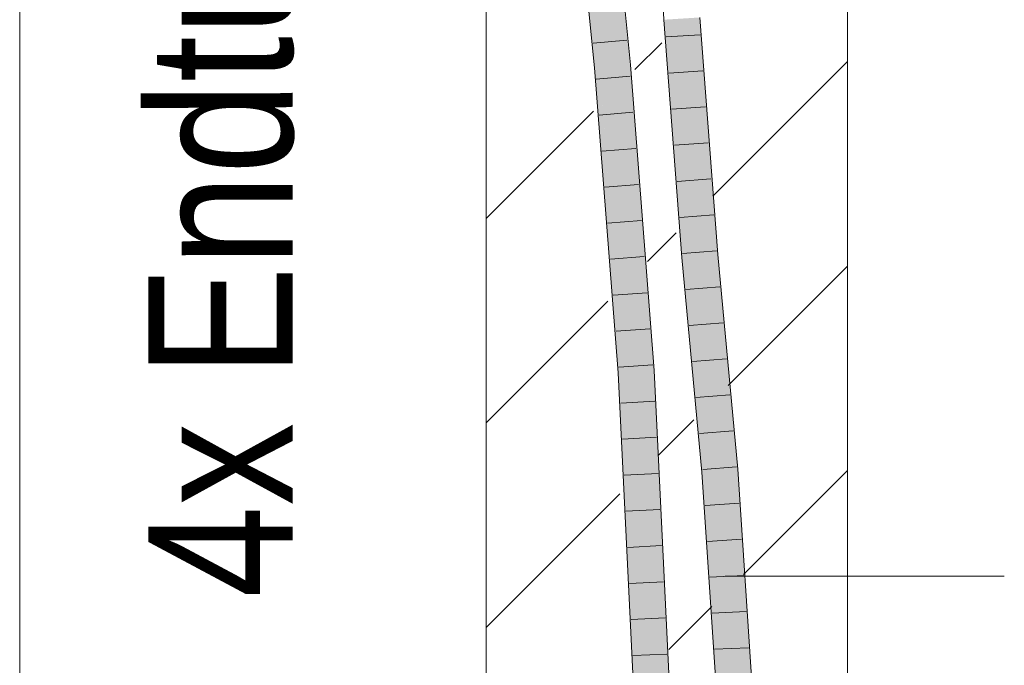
# Model space of a CAD drawing. Extents: x -620 to 3480, y 62 to 1112.
# Tile 241 of 256: x 263.99 to 270.8, y 777.4 to 781.87. Entities that reach past the tile are written whole.
import ezdxf
from ezdxf.lldxf.tags import DXFTag

# ---------------------------------------------------------------- set-up
doc = ezdxf.new("R2010")
doc.units = 0
doc.layers.get('0').update_dxf_attribs({"lineweight": 13})
for name, color, linetype, lineweight, true_color in [('E_Detail_Beschriftung', 7, 'Continuous', 13, 0x009900), ('E_Detail_Wandschraffur', 7, 'Continuous', 5, 0xc0c0c0), ('E_Leerrohr 25-A06GA2TQ8I', 7, 'Continuous', 9, 0xff8000), ('E_Leerrohr 25-Shading', 7, 'Continuous', 9, 0xff8000)]:
    doc.layers.add(name, color=color, linetype=linetype, lineweight=lineweight, true_color=true_color)
doc.layers.add('E_Detail_Linie_Text_Bem', color=7, linetype='Continuous', lineweight=13)
doc.styles.get("Standard").update_dxf_attribs({"font": 'ARIALN.TTF'})
tags = doc.linetypes.add('fein_strichliert', pattern=[4, 1, -2, 1]).pattern_tags.tags
tags[8:9] = [DXFTag(74, 4), DXFTag(75, 0), DXFTag(340, '0'), DXFTag(46, 0.0), DXFTag(50, 0.0), DXFTag(44, 0.0), DXFTag(45, 0.0)]
tags[6:7] = [DXFTag(74, 4), DXFTag(75, 0), DXFTag(340, '0'), DXFTag(46, 0.0), DXFTag(50, 0.0), DXFTag(44, 0.0), DXFTag(45, 0.0)]
tags[4:5] = [DXFTag(74, 4), DXFTag(75, 0), DXFTag(340, '0'), DXFTag(46, 0.0), DXFTag(50, 0.0), DXFTag(44, 0.0), DXFTag(45, 0.0)]
tags = doc.linetypes.add('fein_strichliert-A06GA2TT8I', pattern=[4, 1, -2, 1]).pattern_tags.tags
tags[8:9] = [DXFTag(74, 4), DXFTag(75, 0), DXFTag(340, '0'), DXFTag(46, 0.0), DXFTag(50, 0.0), DXFTag(44, 0.0), DXFTag(45, 0.0)]
tags[6:7] = [DXFTag(74, 4), DXFTag(75, 0), DXFTag(340, '0'), DXFTag(46, 0.0), DXFTag(50, 0.0), DXFTag(44, 0.0), DXFTag(45, 0.0)]
tags[4:5] = [DXFTag(74, 4), DXFTag(75, 0), DXFTag(340, '0'), DXFTag(46, 0.0), DXFTag(50, 0.0), DXFTag(44, 0.0), DXFTag(45, 0.0)]

# ---------------------------------------------------------------- blocks, each defined once
blk = doc.blocks.new('Shading-A06GA2BD8I', base_point=(267.5467, 773.509))
at = {"layer": 'E_Leerrohr 25-Shading', "color": 34, "true_color": 0xb05800}
for points in [[(267.9623, 781.5364), (267.9987, 781.5396), (267.7798, 783.432), (267.8162, 783.4355)], [(268.1749, 781.5549), (268.2113, 781.558), (267.9922, 783.4523), (268.0286, 783.4557)], [(268.479, 781.8713), (268.4425, 781.8691), (268.6039, 780.2283), (268.5674, 780.2253)], [(268.6613, 781.8826), (268.6555, 781.8822), (268.7801, 780.2432)], [(268.8166, 780.2463), (268.692, 781.8845), (268.7801, 780.2432), (268.6613, 781.8826)], [(267.9987, 781.5396), (267.9623, 781.5364), (268.0159, 781.3099)], [(268.0163, 781.304), (268.0159, 781.3099), (267.9807, 781.3008), (267.9623, 781.5364)], [(267.9987, 781.5396), (268.0159, 781.3099), (268.0172, 781.3046)], [(268.1749, 781.5549), (268.1932, 781.321), (268.2113, 781.558), (268.2296, 781.3242)], [(268.1932, 781.321), (268.3405, 779.44), (268.2296, 781.3242), (268.3771, 779.4423)], [(268.1563, 779.4285), (268.0163, 781.304), (268.1276, 779.4268), (267.9807, 781.3008)], [(268.0172, 781.3046), (268.0159, 781.3099), (268.158, 779.4286), (268.1563, 779.4285)], [(268.158, 779.4286), (268.1641, 779.429), (268.0172, 781.3046)], [(268.6039, 780.2283), (268.5674, 780.2253), (268.7426, 778.744), (268.7061, 778.741)], [(268.8166, 780.2463), (268.7801, 780.2432), (268.9553, 778.7609), (268.9188, 778.758)], [(268.1563, 779.4285), (268.1276, 779.4268), (268.2496, 776.9921), (268.2449, 776.9918)], [(268.158, 779.4286), (268.1563, 779.4285), (268.2522, 776.9921), (268.2496, 776.9921)], [(268.158, 779.4286), (268.2522, 776.9921), (268.1641, 779.429), (268.2664, 776.9927)], [(268.2664, 776.9927), (268.2815, 776.9933), (268.1641, 779.429)], [(268.4582, 777.0006), (268.4948, 777.0021), (268.3405, 779.44), (268.3771, 779.4423)], [(268.7426, 778.744), (268.7061, 778.741), (268.8341, 777.2325), (268.806, 777.2318)], [(268.8426, 777.2328), (268.7426, 778.744), (268.8341, 777.2325)], [(268.9553, 778.7609), (268.9188, 778.758), (269.0559, 777.2383), (269.0193, 777.2373)]]:
    blk.add_solid(points, dxfattribs=at)
at = {"layer": 'E_Leerrohr 25-Shading', "color": 30, "true_color": 0xf57b00}
for points in [[(267.9987, 781.5396), (268.0868, 781.5472), (267.8162, 783.4355), (267.9042, 783.4438)], [(267.9922, 783.4523), (268.0056, 782.3904), (268.1704, 781.5544), (268.0868, 781.5472)], [(267.9922, 783.4523), (268.1704, 781.5544), (268.1749, 781.5549)], [(268.692, 780.2358), (268.5531, 781.8759), (268.6039, 780.2283), (268.479, 781.8713)], [(268.692, 780.2358), (268.5673, 781.8768), (268.5531, 781.8759)], [(268.6555, 781.8822), (268.5673, 781.8768), (268.7801, 780.2432), (268.692, 780.2358)], [(267.9987, 781.5396), (268.0172, 781.3046), (268.0868, 781.5472), (268.1052, 781.3124)], [(268.1704, 781.5544), (268.0868, 781.5472), (268.1932, 781.321), (268.3405, 779.44)], [(268.3405, 779.44), (268.0868, 781.5472), (268.2712, 779.4357)], [(268.0868, 781.5472), (268.1052, 781.3124), (268.2712, 779.4357), (268.2672, 779.4354)], [(268.1749, 781.5549), (268.1704, 781.5544), (268.1932, 781.321)], [(268.0172, 781.3046), (268.1641, 779.429), (268.1052, 781.3124), (268.2523, 779.4345)], [(268.1052, 781.3124), (268.2523, 779.4345), (268.2672, 779.4354)], [(268.692, 780.2358), (268.6039, 780.2283), (268.8307, 778.751), (268.7426, 778.744)], [(268.7801, 780.2432), (268.692, 780.2358), (268.9188, 778.758), (268.8307, 778.751)], [(268.2815, 776.9933), (268.3698, 776.997), (268.1641, 779.429), (268.2523, 779.4345)], [(268.2672, 779.4354), (268.2523, 779.4345), (268.4407, 776.9999), (268.4065, 776.9985)], [(268.2523, 779.4345), (268.3698, 776.997), (268.4065, 776.9985)], [(268.2672, 779.4354), (268.4407, 776.9999), (268.2712, 779.4357), (268.447, 777.0002)], [(268.447, 777.0002), (268.4582, 777.0006), (268.2712, 779.4357), (268.3405, 779.44)], [(268.8307, 778.751), (268.7426, 778.744), (268.931, 777.235), (268.8426, 777.2328)], [(268.9188, 778.758), (268.8307, 778.751), (269.0193, 777.2373), (268.931, 777.235)]]:
    blk.add_solid(points, dxfattribs=at)
blk = doc.blocks.new('Referenz-A06GA2TU8I')
at = {"layer": 'E_Detail_Linie_Text_Bem', "linetype": 'fein_strichliert-A06GA2TT8I', "ltscale": 0.65}
blk.add_line((263.9855, 772.4574), (263.9855, 825.3366), dxfattribs=at)
at = {"layer": 'E_Detail_Linie_Text_Bem', "linetype": 'Continuous', "ltscale": 0.13}
for p, q in [((269.7139, 813.2654), (269.7139, 773.2654)), ((267.2139, 773.2654), (267.2139, 801.2654))]:
    blk.add_line(p, q, dxfattribs=at)
at = {"layer": 'E_Detail_Linie_Text_Bem', "color": 0, "linetype": 'Continuous', "ltscale": 0.13}
blk.add_line((268.8671, 778.0205), (270.7991, 778.0205), dxfattribs=at)
at = {"layer": 'E_Detail_Wandschraffur', "linetype": 'ByBlock', "ltscale": 0.13}
for p, q in [((268.2432, 781.5236), (268.4289, 781.7092)), ((267.2139, 780.4943), (267.956, 781.2364)), ((268.888, 779.3399), (269.7139, 780.1658)), ((268.4035, 778.8554), (268.6511, 779.103)), ((267.2139, 777.6658), (268.1389, 778.5908))]:
    blk.add_line(p, q, dxfattribs=at)
at = {"layer": 'E_Detail_Wandschraffur', "linetype": 'fein_strichliert', "ltscale": 0.13}
for p, q in [((268.782, 780.6481), (269.7139, 781.5801)), ((268.3305, 780.1966), (268.5279, 780.3941)), ((267.2139, 779.0801), (268.0557, 779.9218)), ((268.994, 778.0317), (269.7139, 778.7516)), ((268.4765, 777.5142), (268.7743, 777.812))]:
    blk.add_line(p, q, dxfattribs=at)
at = {"layer": 'E_Leerrohr 25-A06GA2TQ8I', "linetype": 'Continuous', "ltscale": 0.13}
for p, q in [((267.9623, 781.5364), (267.7798, 783.432)), ((268.2113, 781.558), (268.0286, 783.4557)), ((268.3762, 783.3302), (268.4425, 781.8691)), ((268.4425, 781.8691), (268.5674, 780.2253)), ((268.692, 781.8844), (268.8166, 780.2463)), ((268.1875, 781.7275), (267.9534, 781.707)), ((268.4591, 781.7497), (268.6936, 781.7645)), ((268.1276, 779.4267), (267.9623, 781.5364)), ((268.3771, 779.4423), (268.2113, 781.558)), ((268.4781, 781.5), (268.7125, 781.5157)), ((268.2101, 781.4783), (267.9759, 781.4582)), ((268.497, 781.2503), (268.7315, 781.2668)), ((268.2296, 781.2288), (267.9954, 781.2093)), ((268.2492, 780.9792), (268.0149, 780.9604)), ((268.516, 781.0006), (268.7504, 781.0179)), ((268.535, 780.751), (268.7693, 780.769)), ((268.2687, 780.7296), (268.0344, 780.7115)), ((268.554, 780.5013), (268.7882, 780.5201)), ((268.2883, 780.48), (268.0539, 780.4626)), ((268.3078, 780.2305), (268.0734, 780.2137)), ((268.5674, 780.2253), (268.7061, 778.741)), ((268.573, 780.2516), (268.8071, 780.2713)), ((268.8166, 780.2463), (268.9553, 778.7609)), ((268.5958, 780.0027), (268.83, 780.0223)), ((268.3274, 779.9809), (268.0929, 779.9648)), ((268.619, 779.7539), (268.8532, 779.7733)), ((268.3469, 779.7313), (268.1124, 779.7159)), ((268.3665, 779.4817), (268.1319, 779.4671)), ((268.6423, 779.505), (268.8765, 779.5242)), ((268.2449, 776.9918), (268.1276, 779.4267)), ((268.4947, 777.0021), (268.3771, 779.4423)), ((268.6655, 779.2562), (268.8997, 779.2752)), ((268.3797, 779.2318), (268.1452, 779.2177)), ((268.6887, 779.0074), (268.923, 779.0262)), ((268.3918, 778.9819), (268.1572, 778.9682)), ((268.4038, 778.7319), (268.1692, 778.7188)), ((268.7061, 778.741), (268.806, 777.2318)), ((268.712, 778.7586), (268.9462, 778.7772)), ((268.9553, 778.7609), (269.0559, 777.2383)), ((268.7289, 778.5101), (268.9633, 778.5268)), ((268.4159, 778.482), (268.1812, 778.4693)), ((268.7453, 778.2617), (268.9799, 778.2763)), ((268.4279, 778.232), (268.1933, 778.2199)), ((268.44, 777.982), (268.2053, 777.9704)), ((268.7618, 778.0133), (268.9964, 778.0259)), ((268.7782, 777.7649), (269.013, 777.7754)), ((268.452, 777.7321), (268.2173, 777.7209)), ((268.7947, 777.5164), (269.0295, 777.5249)), ((268.4641, 777.4821), (268.2293, 777.4715))]:
    blk.add_line(p, q, dxfattribs=at)
at = {"layer": 'E_Detail_Beschriftung', "linetype": 'Continuous', "ltscale": 0.13, "insert": (264.875, 777.8711), "char_height": 1, "attachment_point": 1, "rotation": 90}
blk.add_mtext('{\\fArial Narrow;4x Endtülle}', dxfattribs=at)

msp = doc.modelspace()

# ---------------------------------------------------------------- block references
at = {"color": 8, "lineweight": 25, "ltscale": 0.25, "true_color": 0x808080}
msp.add_blockref('Referenz-A06GA2TU8I', (0, 0), dxfattribs=at)
msp.add_blockref('Shading-A06GA2BD8I', (267.5467, 773.509))

doc.saveas('drawing.dxf')
